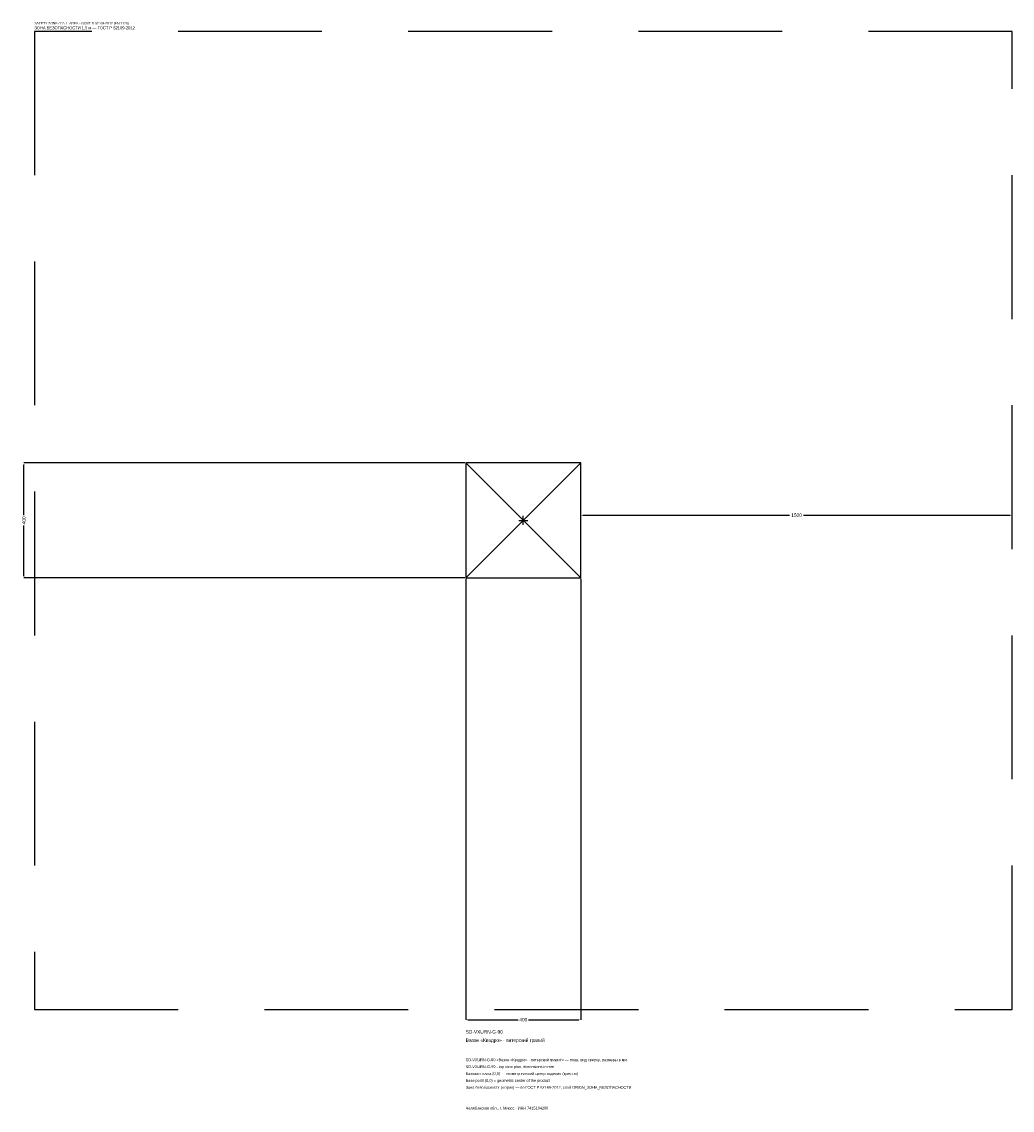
# Model space of a CAD drawing. Header units: metres. Extents: x -1744 to 1700, y -2050 to 1733.
import ezdxf

# ---------------------------------------------------------------- set-up
doc = ezdxf.new("R2010")
doc.units = ezdxf.units.M
doc.linetypes.add('DASHED', pattern=[800, 500, -300])
for name, color, linetype in [('ЗСК_ДАННЫЕ', 3, 'Continuous'), ('ЗСК_ЗОНА_БЕЗОПАСНОСТИ', 1, 'Continuous'), ('ЗСК_КОНТУР', 7, 'Continuous'), ('ЗСК_РАЗМЕРЫ', 8, 'Continuous')]:
    doc.layers.add(name, color=color, linetype=linetype)
doc.dimstyles.new('ORION', dxfattribs={"dimtxt": 12, "dimasz": 7.2, "dimexe": 1.25, "dimexo": 3.6, "dimtad": 1, "dimdec": 0, "dimcen": 2.5, "dimazin": 3, "dimtfac": 1, "dimtmove": 0, "dimatfit": 3})

# ---------------------------------------------------------------- blocks, each defined once
blk = doc.blocks.new('_CLOSEDFILLED')
at = {"color": 0, "linetype": 'BYBLOCK'}
blk.add_solid([(-1, 0.16), (0, 0), (-1, -0.16)], dxfattribs=at)
blk = doc.blocks.new('*D1')
for p, q in [((-200, -203.6), (-200, -1736)), ((200, -203.6), (200, -1736)), ((-192.8, -1736), (-18, -1736)), ((18, -1736), (192.8, -1736))]:
    blk.add_line(p, q)
at = {"layer": 'Defpoints'}
for p in [(-200, -200), (200, -200), (-200, -1736)]:
    blk.add_point(p, dxfattribs=at)
at = {"layer": 'ЗСК_РАЗМЕРЫ', "xscale": 7.199999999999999, "yscale": 7.199999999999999, "rotation": 180}
blk.add_blockref('_CLOSEDFILLED', (-200, -1736), dxfattribs=at)
at = {"layer": 'ЗСК_РАЗМЕРЫ', "xscale": 7.199999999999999, "yscale": 7.199999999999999}
blk.add_blockref('_CLOSEDFILLED', (200, -1736), dxfattribs=at)
at = {"layer": 'ЗСК_РАЗМЕРЫ', "insert": (0, -1736), "char_height": 12, "attachment_point": 5}
blk.add_mtext('400', dxfattribs=at)
blk = doc.blocks.new('*D2')
for p, q in [((-203.6, 200), (-1736, 200)), ((-1736, 18), (-1736, 192.8)), ((-1736, -192.8), (-1736, -18)), ((-203.6, -200), (-1736, -200))]:
    blk.add_line(p, q)
at = {"layer": 'Defpoints'}
for p in [(-200, 200), (-1736, -200), (-200, -200)]:
    blk.add_point(p, dxfattribs=at)
at = {"layer": 'ЗСК_РАЗМЕРЫ', "xscale": 7.199999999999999, "yscale": 7.199999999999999}
for p, rotation in [((-1736, 200), 90), ((-1736, -200), 270)]:
    blk.add_blockref('_CLOSEDFILLED', p, dxfattribs=dict(at, rotation=rotation))
at = {"layer": 'ЗСК_РАЗМЕРЫ', "insert": (-1736, 0), "char_height": 12, "attachment_point": 5, "rotation": 90}
blk.add_mtext('400', dxfattribs=at)
blk = doc.blocks.new('*D3')
for p, q in [((200, 3.6), (200, 18)), ((207.2, 18), (926, 18)), ((974, 18), (1692.8, 18)), ((1700, 3.6), (1700, 18))]:
    blk.add_line(p, q)
at = {"layer": 'Defpoints'}
for p in [(200, 18), (200, 0), (1700, 0)]:
    blk.add_point(p, dxfattribs=at)
at = {"layer": 'ЗСК_РАЗМЕРЫ', "xscale": 7.199999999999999, "yscale": 7.199999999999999, "rotation": 180}
blk.add_blockref('_CLOSEDFILLED', (200, 18), dxfattribs=at)
at = {"layer": 'ЗСК_РАЗМЕРЫ', "xscale": 7.199999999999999, "yscale": 7.199999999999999}
blk.add_blockref('_CLOSEDFILLED', (1700, 18), dxfattribs=at)
at = {"layer": 'ЗСК_РАЗМЕРЫ', "insert": (950, 18), "char_height": 12, "attachment_point": 5}
blk.add_mtext('1500', dxfattribs=at)
blk = doc.blocks.new('ОРИОН SD-VXURN-G-90 Вазон Квадро · питерский гравий')
at = {"layer": 'ЗСК_ЗОНА_БЕЗОПАСНОСТИ', "linetype": 'DASHED'}
blk.add_lwpolyline([(-1700, -1700), (1700, -1700), (1700, 1700), (-1700, 1700)], close=True, dxfattribs=at)
at = {"layer": 'ЗСК_КОНТУР'}
for p, q in [((-200, -200), (200, 200)), ((-200, 200), (200, -200))]:
    blk.add_line(p, q, dxfattribs=at)
blk.add_lwpolyline([(-200, -200), (200, -200), (200, 200), (-200, 200)], close=True, dxfattribs=at)
at = {"layer": 'ЗСК_РАЗМЕРЫ'}
for p, q in [((-16, 0), (16, 0)), ((0, -16), (0, 16))]:
    blk.add_line(p, q, dxfattribs=at)
at = {"layer": 'ЗСК_ДАННЫЕ'}
for tag, p in [('АРТИКУЛ', (-200, -1784)), ('НАИМЕНОВАНИЕ', (-200, -1812.8))]:
    blk.add_attdef(tag, p, '', height=12, dxfattribs=at)
at = {"layer": 'ЗСК_ДАННЫЕ', "flags": 1}
for tag, p in [('ПРОИЗВОДИТЕЛЬ', (-200, -1841.6)), ('ТЕЛЕФОН', (-200, -1870.4)), ('САЙТ', (-200, -1928)), ('АДРЕС', (-200, -1956.8)), ('РЕКВИЗИТЫ', (-200, -1985.6)), ('ГАБАРИТЫ', (-200, -2014.4)), ('ЗОНА_БЕЗОПАСНОСТИ', (-200, -2043.2))]:
    blk.add_attdef(tag, p, '', height=12, dxfattribs=at)
at = {"layer": 'ЗСК_ЗОНА_БЕЗОПАСНОСТИ', "color": 1}
for s, height, p in [('SAFETY ZONE / FALL AREA - GOST R 52169-2012 (EN 1176)', 8.4, (-1700, 1724)), ('ЗОНА БЕЗОПАСНОСТИ 1,5 м — ГОСТ Р 52169-2012', 10.2, (-1700, 1707.2))]:
    blk.add_text(s, height=height, dxfattribs=at).set_placement(p)
at = {"layer": 'ЗСК_РАЗМЕРЫ'}
dim = blk.add_linear_dim(base=(-1736, -200), p1=(-200, -200), p2=(-200, 200), angle=90, dimstyle='ORION', dxfattribs=at)
dim.commit()
dim.dimension.update_dxf_attribs({"geometry": '*D2', "text_midpoint": (-1736, 0)})
for base, p1, p2, picture, middle in [((200, 18), (200, 0), (1700, 0), '*D3', (950, 18)), ((-200, -1736), (-200, -200), (200, -200), '*D1', (0, -1736))]:
    dim = blk.add_linear_dim(base=base, p1=p1, p2=p2, dimstyle='ORION', dxfattribs=at)
    dim.commit()
    dim.dimension.update_dxf_attribs({"geometry": picture, "text_midpoint": middle})

msp = doc.modelspace()

# ---------------------------------------------------------------- block references
msp.add_blockref('ОРИОН SD-VXURN-G-90 Вазон Квадро · питерский гравий', (0, 0)).add_auto_attribs({'АРТИКУЛ': 'SD-VXURN-G-90', 'НАИМЕНОВАНИЕ': 'Вазон «Квадро» · питерский гравий'})

# ---------------------------------------------------------------- texts
at = {"layer": 'ЗСК_ДАННЫЕ', "color": 3}
for s, p in [('SD-VXURN-G-90 «Вазон «Квадро» · питерский гравий» — план, вид сверху, размеры в мм', (-200, -1880)), ('SD-VXURN-G-90 - top view plan, dimensions in mm', (-200, -1904)), ('Челябинская обл., г. Миасс · ИНН 7415104200', (-200, -2048))]:
    msp.add_text(s, height=9.6, dxfattribs=at).set_placement(p)
at = {"layer": 'ЗСК_ДАННЫЕ', "color": 7}
for s, p in [('Базовая точка (0,0) — геометрический центр изделия (крестик)', (-200, -1928)), ('Base point (0,0) = geometric center of the product', (-200, -1952))]:
    msp.add_text(s, height=9.6, dxfattribs=at).set_placement(p)
at = {"layer": 'ЗСК_ДАННЫЕ', "color": 1}
msp.add_text('Зона безопасности (штрих) — по ГОСТ Р 52169-2012, слой ORION_ЗОНА_БЕЗОПАСНОСТИ', height=9.6, dxfattribs=at).set_placement((-200, -1976))

doc.saveas('drawing.dxf')
